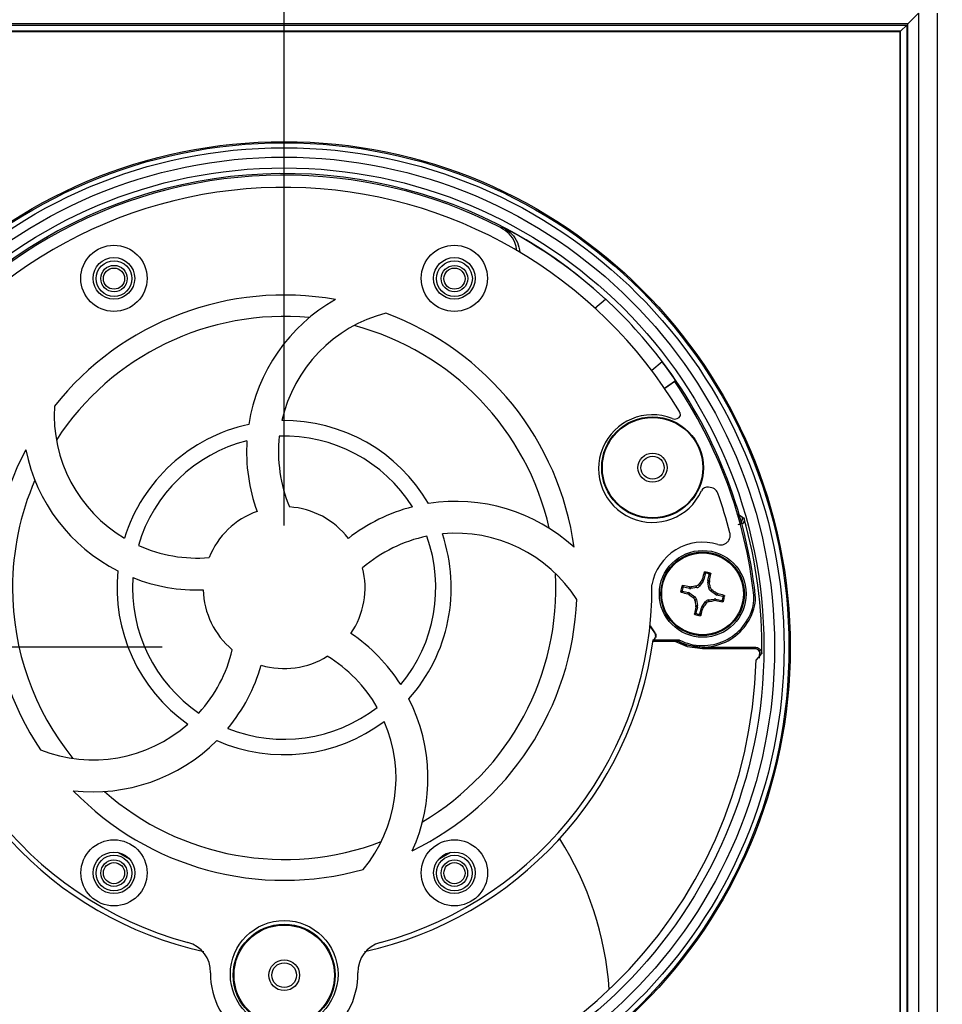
# Model space of a CAD drawing. Header units: inches. Extents: x 0.3 to 33.8, y 0.2 to 21.7.
# Tile 70 of 192: x 12.6 to 12.9, y 11.7 to 12. Entities that reach past the tile are written whole.
import ezdxf

# ---------------------------------------------------------------- set-up
doc = ezdxf.new("R2010")
doc.units = ezdxf.units.IN
doc.header["$MEASUREMENT"] = 0
doc.layers.add('BORDERS', color=7, linetype='Continuous')
doc.styles.add('SLDTEXTSTYLE0', font='TXT', dxfattribs={"width": 0.75})
doc.dimstyles.new('SLDDIMSTYLE0', dxfattribs={"dimtxt": 0.1377952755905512, "dimasz": 0.13, "dimexe": 0, "dimexo": 0.0625, "dimgap": 0.0344488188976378, "dimtad": 1, "dimdec": 3, "dimlfac": 10, "dimrnd": 1e-09, "dimzin": 4, "dimdsep": 46, "dimtxsty": 'SLDTEXTSTYLE0', "dimsah": 1, "dimcen": 0.09, "dimadec": 0, "dimazin": 1, "dimtfac": 1, "dimtdec": 3, "dimtofl": 0, "dimtmove": 0, "dimatfit": 3, "dimfxl": 0, "dimfrac": 2, "dimtolj": 1, "dimtzin": 12, "dimarcsym": 0})
doc.dimstyles.new('SLDDIMSTYLE1', dxfattribs={"dimtxt": 0.1377952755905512, "dimasz": 0.13, "dimexe": 0, "dimexo": 0.0625, "dimgap": 0.0344488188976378, "dimtad": 1, "dimdec": 3, "dimlfac": 10, "dimrnd": 1e-09, "dimzin": 12, "dimdsep": 46, "dimtxsty": 'SLDTEXTSTYLE0', "dimsah": 1, "dimcen": 0.09, "dimadec": 0, "dimazin": 3, "dimtfac": 1, "dimtdec": 3, "dimtmove": 0, "dimatfit": 0, "dimfxl": 0, "dimfrac": 2, "dimtolj": 1, "dimtzin": 12, "dimarcsym": 0})
doc.dimstyles.new('SLDDIMSTYLE2', dxfattribs={"dimtxt": 0.1377952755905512, "dimasz": 0.13, "dimexe": 0, "dimexo": 0.0625, "dimgap": 0.0344488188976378, "dimtad": 1, "dimdec": 3, "dimlfac": 10, "dimrnd": 1e-09, "dimzin": 12, "dimdsep": 46, "dimtxsty": 'SLDTEXTSTYLE0', "dimsah": 1, "dimcen": 0.09, "dimadec": 0, "dimazin": 3, "dimtfac": 1, "dimtdec": 3, "dimtofl": 0, "dimtmove": 0, "dimatfit": 3, "dimfxl": 0, "dimfrac": 2, "dimtolj": 1, "dimtzin": 12, "dimarcsym": 0})
doc.dimstyles.new('SLDDIMSTYLE3', dxfattribs={"dimtxt": 0.1377952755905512, "dimasz": 0.13, "dimexe": 0, "dimexo": 0.0625, "dimgap": 0.0344488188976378, "dimtad": 1, "dimdec": 3, "dimlfac": 10, "dimrnd": 1e-09, "dimzin": 4, "dimdsep": 46, "dimtxsty": 'SLDTEXTSTYLE0', "dimsah": 1, "dimcen": 0.09, "dimadec": 0, "dimazin": 1, "dimtfac": 1, "dimtdec": 3, "dimtmove": 0, "dimatfit": 0, "dimfxl": 0, "dimfrac": 2, "dimtolj": 1, "dimtzin": 12, "dimarcsym": 0})

# ---------------------------------------------------------------- blocks, each defined once
blk = doc.blocks.new('_D')
at = {"layer": 'BORDERS'}
for p, q in [((13.35242771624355, 12.40216999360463), (13.91907856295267, 12.40216999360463)), ((13.87970848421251, 12.40216999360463), (13.87970848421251, 10.50716999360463)), ((13.45479188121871, 11.73082812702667), (13.45479188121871, 11.7728126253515)), ((13.45479188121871, 11.7728126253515), (13.67354188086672, 11.7728126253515)), ((13.67354188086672, 11.7728126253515), (13.67354188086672, 11.73082812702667)), ((13.45479188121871, 11.42538193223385), (13.45479188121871, 11.38339743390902)), ((13.67354188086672, 11.38339743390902), (13.67354188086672, 11.42538193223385)), ((13.45479188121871, 11.38339743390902), (13.67354188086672, 11.38339743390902)), ((12.87742771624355, 10.50716999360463), (13.91907856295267, 10.50716999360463))]:
    blk.add_line(p, q, dxfattribs=at)
for points in [[(13.87970848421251, 12.40216999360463), (13.85970848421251, 12.27216999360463), (13.89970848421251, 12.27216999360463)], [(13.87970848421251, 10.50716999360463), (13.89970848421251, 10.63716999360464), (13.85970848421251, 10.63716999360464)]]:
    blk.add_solid(points, dxfattribs=at)
at = {"layer": 'BORDERS', "char_height": 0.1377952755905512, "attachment_point": 1, "rotation": 90.00000000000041, "style": 'SLDTEXTSTYLE0'}
for s, insert in [('18.950', (13.70208103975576, 11.2981126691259)), ('481', (13.49591444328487, 11.42538193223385))]:
    blk.add_mtext(s, dxfattribs=dict(at, insert=insert))
blk = doc.blocks.new('_D_1')
at = {"layer": 'BORDERS'}
for p, q in [((11.40136518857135, 12.40216999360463), (11.40136518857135, 12.65216999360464)), ((12.47368755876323, 12.40216999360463), (11.36199510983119, 12.40216999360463)), ((11.40136518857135, 11.80466999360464), (11.40136518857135, 12.40216999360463)), ((10.97644858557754, 12.29710872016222), (10.97644858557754, 12.33909321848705)), ((10.97644858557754, 12.33909321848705), (11.19519858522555, 12.33909321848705)), ((11.19519858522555, 12.33909321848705), (11.19519858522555, 12.29710872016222)), ((10.97644858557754, 11.9916625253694), (10.97644858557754, 11.94967802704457)), ((11.19519858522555, 11.94967802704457), (11.19519858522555, 11.9916625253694)), ((10.97644858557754, 11.94967802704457), (11.19519858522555, 11.94967802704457)), ((12.63768019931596, 11.80466999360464), (11.36199510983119, 11.80466999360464)), ((11.40136518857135, 11.80466999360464), (11.40136518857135, 11.55466999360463))]:
    blk.add_line(p, q, dxfattribs=at)
for points in [[(11.40136518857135, 12.40216999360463), (11.42136518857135, 12.53216999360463), (11.38136518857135, 12.53216999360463)], [(11.40136518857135, 11.80466999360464), (11.38136518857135, 11.67466999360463), (11.42136518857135, 11.67466999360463)]]:
    blk.add_solid(points, dxfattribs=at)
at = {"layer": 'BORDERS', "char_height": 0.1377952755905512, "attachment_point": 1, "rotation": 89.99999999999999, "style": 'SLDTEXTSTYLE0'}
for s, insert in [('5.975', (11.22373774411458, 11.91530096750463)), ('152', (11.0175711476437, 11.9916625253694))]:
    blk.add_mtext(s, dxfattribs=dict(at, insert=insert))
blk = doc.blocks.new('_D_2')
at = {"layer": 'BORDERS'}
for p, q in [((12.63768019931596, 11.80466999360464), (11.3619951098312, 11.80466999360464)), ((11.40136518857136, 11.80466999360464), (11.40136518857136, 10.50716999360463)), ((10.97644858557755, 11.27486025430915), (10.97644858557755, 11.31684475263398)), ((10.97644858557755, 11.31684475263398), (11.19519858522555, 11.31684475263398)), ((11.19519858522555, 11.31684475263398), (11.19519858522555, 11.27486025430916)), ((10.97644858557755, 10.96941405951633), (10.97644858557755, 10.9274295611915)), ((11.19519858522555, 10.9274295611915), (11.19519858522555, 10.96941405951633)), ((10.97644858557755, 10.9274295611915), (11.19519858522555, 10.9274295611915)), ((11.99868755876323, 10.50716999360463), (11.3619951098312, 10.50716999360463))]:
    blk.add_line(p, q, dxfattribs=at)
for points in [[(11.40136518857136, 11.80466999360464), (11.38136518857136, 11.67466999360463), (11.42136518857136, 11.67466999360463)], [(11.40136518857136, 10.50716999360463), (11.42136518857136, 10.63716999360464), (11.38136518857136, 10.63716999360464)]]:
    blk.add_solid(points, dxfattribs=at)
at = {"layer": 'BORDERS', "char_height": 0.1377952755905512, "attachment_point": 1, "rotation": 90.00000000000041, "style": 'SLDTEXTSTYLE0'}
for s, insert in [('12.975', (11.22373774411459, 10.84214479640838)), ('330', (11.01757114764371, 10.96941405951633))]:
    blk.add_mtext(s, dxfattribs=dict(at, insert=insert))
blk = doc.blocks.new('_D_3')
at = {"layer": 'BORDERS'}
for p, q in [((12.29586031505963, 13.13380984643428), (12.2538758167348, 13.13380984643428)), ((12.2538758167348, 13.13380984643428), (12.2538758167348, 12.91505984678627)), ((12.60130650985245, 13.13380984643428), (12.64329100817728, 13.13380984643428)), ((12.64329100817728, 13.13380984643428), (12.64329100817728, 12.91505984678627)), ((12.2538758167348, 12.91505984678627), (12.29586031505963, 12.91505984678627)), ((12.64329100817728, 12.91505984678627), (12.60130650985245, 12.91505984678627)), ((12.22705027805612, 12.21279007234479), (12.22705027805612, 12.74826332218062)), ((12.67705027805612, 11.84404007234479), (12.67705027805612, 12.74826332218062)), ((12.22705027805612, 12.70889324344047), (11.97705027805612, 12.70889324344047)), ((12.67705027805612, 12.70889324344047), (12.22705027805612, 12.70889324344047)), ((12.67705027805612, 12.70889324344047), (12.92705027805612, 12.70889324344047))]:
    blk.add_line(p, q, dxfattribs=at)
for points in [[(12.22705027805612, 12.70889324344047), (12.09705027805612, 12.72889324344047), (12.09705027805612, 12.68889324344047)], [(12.67705027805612, 12.70889324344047), (12.80705027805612, 12.68889324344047), (12.80705027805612, 12.72889324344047)]]:
    blk.add_solid(points, dxfattribs=at)
at = {"layer": 'BORDERS', "char_height": 0.1377952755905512, "attachment_point": 1, "style": 'SLDTEXTSTYLE0'}
for s, insert in [('114', (12.29586031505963, 13.09268728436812)), ('4.500', (12.21949875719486, 12.88652068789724))]:
    blk.add_mtext(s, dxfattribs=dict(at, insert=insert))

msp = doc.modelspace()

# ---------------------------------------------------------------- linework, layer by layer
at = {"color": 7, "linetype": 'Continuous', "lineweight": 25}
for p, q in [((12.88205027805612, 12.00966999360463), (12.87858617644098, 12.0062058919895)), ((12.88205027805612, 12.00966999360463), (12.88205027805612, 11.59966999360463)), ((12.88805027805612, 12.00966999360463), (12.88805027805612, 11.59966999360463)), ((12.87858617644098, 12.0062058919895), (12.47551437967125, 12.0062058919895)), ((12.47589287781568, 12.00582739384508), (12.87820767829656, 12.00582739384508)), ((12.87820767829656, 12.00582739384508), (12.87620798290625, 12.00382769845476)), ((12.87820767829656, 12.00582739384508), (12.87820767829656, 11.60351259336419)), ((12.87858617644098, 11.60313409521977), (12.87858617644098, 12.0062058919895)), ((12.87620798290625, 12.00382769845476), (12.47789257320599, 12.00382769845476)), ((12.87605027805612, 12.00366999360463), (12.47805027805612, 12.00366999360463)), ((12.87620798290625, 12.00382769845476), (12.87605027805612, 12.00366999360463)), ((12.87605027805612, 11.60566999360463), (12.87605027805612, 12.00366999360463)), ((12.87620798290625, 11.6055122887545), (12.87620798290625, 12.00382769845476)), ((12.77747297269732, 11.91435037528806), (12.78088586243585, 11.91717573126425)), ((12.78091282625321, 11.91724110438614), (12.78088586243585, 11.91717573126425)), ((12.79917832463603, 11.89699609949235), (12.79579351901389, 11.89419399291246)), ((12.79917832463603, 11.89699609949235), (12.79924948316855, 11.89701195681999)), ((12.79988863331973, 11.88848671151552), (12.80349963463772, 11.89098296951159)), ((12.80326732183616, 11.89056138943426), (12.80000950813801, 11.8883092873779)), ((12.80326732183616, 11.89056138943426), (12.80349963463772, 11.89098296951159)), ((12.81518710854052, 11.85622639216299), (12.81418293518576, 11.85642021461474)), ((12.82331895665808, 11.84795474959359), (12.82507078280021, 11.8468099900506)), ((12.81244367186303, 11.82609728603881), (12.81128305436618, 11.82449129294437)), ((12.8119680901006, 11.82631507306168), (12.8121924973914, 11.82677234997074)), ((12.81244367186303, 11.82609728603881), (12.8119680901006, 11.82631507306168)), ((12.8121924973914, 11.82677234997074), (12.81265567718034, 11.82656024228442)), ((12.81310471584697, 11.82845171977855), (12.81265567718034, 11.82656024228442)), ((12.81424754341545, 11.8237875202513), (12.81393261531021, 11.8257438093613)), ((12.81445533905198, 11.82572459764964), (12.81393261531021, 11.8257438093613)), ((12.81395131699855, 11.82625265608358), (12.81440035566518, 11.82814413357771)), ((12.81395131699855, 11.82625265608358), (12.81446040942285, 11.82623394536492)), ((12.81446040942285, 11.82623394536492), (12.81445533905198, 11.82572459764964)), ((12.8057685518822, 11.82282443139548), (12.80766002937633, 11.82237539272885)), ((12.80796761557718, 11.82367103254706), (12.80607613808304, 11.8241200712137)), ((12.80796761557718, 11.82367103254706), (12.80798632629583, 11.82418012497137)), ((12.80798632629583, 11.82418012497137), (12.80849567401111, 11.8241750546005)), ((12.80849567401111, 11.8241750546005), (12.80847646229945, 11.82365233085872)), ((12.81043275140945, 11.82396725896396), (12.80847646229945, 11.82365233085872)), ((12.81043275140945, 11.82396725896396), (12.81012636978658, 11.82446439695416)), ((12.81097667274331, 11.82498843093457), (12.81128305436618, 11.82449129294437)), ((12.81424754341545, 11.8237875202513), (12.81474468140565, 11.82409390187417)), ((12.81526871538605, 11.82324359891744), (12.81477157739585, 11.82293721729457)), ((12.8163775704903, 11.82177659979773), (12.81477157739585, 11.82293721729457)), ((12.80744792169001, 11.82191221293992), (12.80766002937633, 11.82237539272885)), ((12.80790519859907, 11.82168780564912), (12.80744792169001, 11.82191221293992)), ((12.80812298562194, 11.82216338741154), (12.80790519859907, 11.82168780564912)), ((12.80812298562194, 11.82216338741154), (12.80972897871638, 11.8210027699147)), ((12.80923184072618, 11.82069638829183), (12.80972897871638, 11.8210027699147)), ((12.81025301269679, 11.82015246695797), (12.80975587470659, 11.8198460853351)), ((12.81025301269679, 11.82015246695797), (12.81056794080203, 11.81819617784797)), ((12.81205688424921, 11.81784270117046), (12.81321750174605, 11.8194486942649)), ((12.81352388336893, 11.8189515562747), (12.81321750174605, 11.8194486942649)), ((12.81406780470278, 11.81997272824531), (12.81602409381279, 11.82028765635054)), ((12.81406780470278, 11.81997272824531), (12.81437418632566, 11.8194755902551)), ((12.81600488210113, 11.81976493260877), (12.81602409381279, 11.82028765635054)), ((12.81651422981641, 11.8197598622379), (12.81600488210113, 11.81976493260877)), ((12.8163775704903, 11.82177659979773), (12.81659535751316, 11.82225218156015)), ((12.81653294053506, 11.8202689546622), (12.81651422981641, 11.8197598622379)), ((12.81653294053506, 11.8202689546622), (12.81842441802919, 11.81981991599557)), ((12.81659535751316, 11.82225218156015), (12.81705263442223, 11.82202777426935)), ((12.81705263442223, 11.82202777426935), (12.8168405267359, 11.82156459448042)), ((12.81873200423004, 11.82111555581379), (12.8168405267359, 11.82156459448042)), ((12.82878475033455, 11.82154375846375), (12.82927743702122, 11.82159854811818)), ((12.81004014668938, 11.81770604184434), (12.81004521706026, 11.81821538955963)), ((12.81054923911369, 11.81768733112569), (12.81004014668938, 11.81770604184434)), ((12.81004521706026, 11.81821538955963), (12.81056794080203, 11.81819617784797)), ((12.81054923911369, 11.81768733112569), (12.81010020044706, 11.81579585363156)), ((12.81139584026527, 11.81548826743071), (12.8118448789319, 11.81737974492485)), ((12.81230805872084, 11.81716763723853), (12.8118448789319, 11.81737974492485)), ((12.81205688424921, 11.81784270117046), (12.81253246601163, 11.81762491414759)), ((12.81253246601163, 11.81762491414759), (12.81230805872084, 11.81716763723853)), ((12.82906070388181, 11.81800831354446), (12.82857818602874, 11.81812197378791)), ((12.79524903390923, 11.81150591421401), (12.79675600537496, 11.80937310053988)), ((12.7952610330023, 11.81162036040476), (12.79684730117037, 11.80937142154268)), ((12.80475615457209, 11.80703335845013), (12.79628163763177, 11.80703391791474)), ((12.80463884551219, 11.80653764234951), (12.80475615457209, 11.80703335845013)), ((12.80463884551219, 11.80653764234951), (12.79621059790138, 11.80653819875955)), ((12.81225027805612, 11.80466999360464), (12.82937591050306, 11.80466999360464)), ((12.81225027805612, 11.80423361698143), (12.81225027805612, 11.80466999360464)), ((12.81225027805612, 11.80423361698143), (12.82893312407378, 11.80423361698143)), ((12.83059066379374, 11.80372284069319), (12.83055360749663, 11.80116642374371)), ((12.8309325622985, 11.80220185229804), (12.82953595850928, 11.8006433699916)), ((12.62725524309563, 11.73601864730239), (12.62335094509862, 11.73835030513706)), ((12.73082308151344, 11.73837307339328), (12.72682450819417, 11.73598575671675))]:
    msp.add_line(p, q, dxfattribs=at)
at = {"color": 7, "linetype": 'Continuous', "lineweight": 25, "flags": 128}
for points in [[(12.74700337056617, 11.94037054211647), (12.74771502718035, 11.94039477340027), (12.74787890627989, 11.94040014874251)], [(12.82507078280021, 11.8468099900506), (12.82515656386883, 11.84676354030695), (12.82549939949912, 11.84657765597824), (12.82560660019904, 11.84651945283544)], [(12.80350820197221, 11.80653771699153), (12.80730198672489, 11.80493786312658), (12.81225027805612, 11.80423361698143)], [(12.80463247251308, 11.80643747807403), (12.80690428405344, 11.80551671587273), (12.81225027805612, 11.80466999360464)], [(12.82893312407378, 11.80423361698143), (12.82915530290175, 11.80445242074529), (12.82937591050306, 11.80466999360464)]]:
    msp.add_lwpolyline(points, dxfattribs=at)
at = {"color": 7, "linetype": 'Continuous', "lineweight": 25}
for centre, radius in [((12.67705027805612, 11.80466999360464), 0.1635000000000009), ((12.67705027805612, 11.80466999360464), 0.1630978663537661), ((12.67705027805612, 11.80466999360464), 0.1615261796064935), ((12.67705027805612, 11.80466999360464), 0.1584734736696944), ((12.67705027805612, 11.80466999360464), 0.1550000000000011), ((12.62203762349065, 11.92395067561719), 0.0106999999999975), ((12.73203762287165, 11.92396234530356), 0.01070000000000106), ((12.62203762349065, 11.92395067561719), 0.006725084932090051), ((12.62207550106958, 11.92386854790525), 0.005774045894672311), ((12.62207550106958, 11.92386854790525), 0.004274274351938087), ((12.73203762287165, 11.92396234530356), 0.006725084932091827), ((12.73207550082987, 11.92386128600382), 0.005774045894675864), ((12.73207550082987, 11.92386128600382), 0.004274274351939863), ((12.62207550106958, 11.92386854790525), 0.00341799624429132), ((12.73207550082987, 11.92386128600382), 0.003417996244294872), ((12.79607788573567, 11.86274808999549), 0.01643017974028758), ((12.79607788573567, 11.86274808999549), 0.01621199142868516), ((12.79607788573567, 11.86274808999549), 0.004711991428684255), ((12.79607788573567, 11.86274808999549), 0.003734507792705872), ((12.81230177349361, 11.82195598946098), 0.01403009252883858), ((12.81225027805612, 11.82196999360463), 0.01349999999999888), ((12.81225027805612, 11.82196999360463), 0.01321370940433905), ((12.62205801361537, 11.73175067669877), 0.01070000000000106), ((12.73205801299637, 11.73176234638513), 0.0106999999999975), ((12.62205801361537, 11.73175067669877), 0.006725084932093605), ((12.62206281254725, 11.73166854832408), 0.005774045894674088), ((12.73205801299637, 11.73176234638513), 0.006725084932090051), ((12.73206281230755, 11.73166128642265), 0.005774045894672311), ((12.62206281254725, 11.73166854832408), 0.004274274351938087), ((12.62206281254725, 11.73166854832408), 0.003417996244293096), ((12.73206281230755, 11.73166128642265), 0.004274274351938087), ((12.73206281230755, 11.73166128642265), 0.00341799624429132), ((12.67706149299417, 11.69895651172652), 0.01739526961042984), ((12.67706063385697, 11.69866491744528), 0.01649999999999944), ((12.67706063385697, 11.69866491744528), 0.01621199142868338), ((12.67706063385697, 11.69866491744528), 0.004961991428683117), ((12.67706063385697, 11.69866491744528), 0.003984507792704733)]:
    msp.add_circle(centre, radius, dxfattribs=at)
for centre, radius, start, end in [((12.67705027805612, 11.80466999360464), 0.153165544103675, 47.3041465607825, 173.6431557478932), ((12.67705027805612, 11.80466999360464), 0.1526698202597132, 62.72907487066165, 173.6431557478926), ((12.67705027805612, 11.80466999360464), 0.1487094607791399, 30.82577257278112, 147.5141516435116), ((12.67705027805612, 11.80466999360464), 0.153099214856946, 47.29497300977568, 62.44290988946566), ((12.67704823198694, 11.82395651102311), 0.09461125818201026, 79.92550851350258, 141.6691886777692), ((12.72143878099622, 11.86790329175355), 0.05653569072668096, 119.5009860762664, 171.0197486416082), ((12.67705027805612, 11.80466999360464), 0.1531602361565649, 37.07348491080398, 47.33018344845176), ((12.72143878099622, 11.86790329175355), 0.04622848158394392, 104.428487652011, 167.4459469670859), ((12.67704823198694, 11.82395651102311), 0.09461125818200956, 7.925508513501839, 69.66918867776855), ((12.67706889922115, 11.82386491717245), 0.08778517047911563, 84.70268455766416, 146.993783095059), ((12.67706889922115, 11.82386491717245), 0.08778517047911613, 12.68699812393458, 75.07623507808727), ((12.67705027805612, 11.80466999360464), 0.1530992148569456, 34.31702635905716, 37.08847530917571), ((12.67705027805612, 11.80466999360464), 0.153165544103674, 6.345555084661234, 37.07715478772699), ((12.67705027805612, 11.80466999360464), 0.1526698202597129, 6.345555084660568, 34.23550364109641), ((12.64896979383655, 11.87975473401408), 0.04622848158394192, 176.4284876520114, 239.4459469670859), ((12.79604414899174, 11.86244967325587), 0.01739526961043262, 68.34757969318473, 335.4692339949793), ((12.67704823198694, 11.82395651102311), 0.05400000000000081, 102.2440765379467, 162.7774145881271), ((12.67704823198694, 11.82395651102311), 0.05400000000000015, 30.24407653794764, 90.7774145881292), ((12.80323916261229, 11.88057373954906), 0.002104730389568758, 248.3475796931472, 333.2364465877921), ((12.67704823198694, 11.82395651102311), 0.04900000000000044, 104.216097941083, 163.828697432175), ((12.72143878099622, 11.86790329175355), 0.05653569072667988, 176.3972004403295, 199.9607087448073), ((12.72143878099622, 11.86790329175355), 0.04622848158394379, 173.7555939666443, 202.7158573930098), ((12.67704823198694, 11.82395651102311), 0.04900000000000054, 32.21609794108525, 91.82869743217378), ((12.67704823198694, 11.82395651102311), 0.09461125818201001, 151.9255085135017, 213.6691886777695), ((12.64896979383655, 11.87975473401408), 0.05653569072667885, 191.5009860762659, 243.0197486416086), ((12.67706889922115, 11.82386491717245), 0.08778517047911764, 156.6121190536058, 179.9962174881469), ((12.81378404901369, 11.85435362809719), 0.002104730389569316, 79.07529135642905, 155.4692339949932), ((12.67705027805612, 11.80466999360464), 0.1487094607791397, 14.4059933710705, 19.59473565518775), ((12.73256153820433, 11.79531889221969), 0.05653569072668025, 47.5009860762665, 99.01974864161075), ((12.67704823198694, 11.82395651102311), 0.02615360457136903, 109.5432734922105, 158.1678308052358), ((12.67704823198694, 11.82395651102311), 0.02615360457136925, 37.54327349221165, 86.1678308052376), ((12.73256153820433, 11.79531889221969), 0.05653569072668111, 104.3972004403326, 127.9607087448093), ((12.67705027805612, 11.80466999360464), 0.1543384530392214, 359.2478775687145, 15.73293666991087), ((12.73256153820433, 11.79531889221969), 0.04622848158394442, 101.7555939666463, 130.7158573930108), ((12.67704823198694, 11.82395651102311), 0.04900000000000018, 320.2160979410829, 19.82869743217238), ((12.67704823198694, 11.82395651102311), 0.05400000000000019, 318.2440765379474, 18.77741458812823), ((12.73256153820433, 11.79531889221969), 0.04622848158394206, 32.42848765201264, 95.44594696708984), ((12.81225833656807, 11.82207085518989), 0.01659783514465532, 72.82243484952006, 170.2671396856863), ((12.64896979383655, 11.87975473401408), 0.04622848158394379, 245.7555939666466, 274.7158573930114), ((12.67704823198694, 11.82395651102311), 0.05400000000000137, 174.2440765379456, 234.7774145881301), ((12.67704823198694, 11.82395651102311), 0.02615360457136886, 325.5432734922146, 14.16783080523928), ((12.940306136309, 11.7922628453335), 0.1326801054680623, 163.9651504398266, 164.9242683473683), ((12.81225027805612, 11.82196999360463), 0.007123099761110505, 69.37494109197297, 83.91536004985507), ((12.67704823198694, 11.82395651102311), 0.04900000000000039, 176.2160979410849, 235.8286974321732), ((12.64896979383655, 11.87975473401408), 0.05653569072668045, 248.3972004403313, 271.9607087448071), ((12.67706889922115, 11.82386491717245), 0.08778517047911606, 300.5864912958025, 3.038812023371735), ((12.93530476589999, 11.7331101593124), 0.1545933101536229, 142.9218395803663, 143.535655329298), ((12.81225027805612, 11.82196999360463), 0.006716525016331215, 72.51119349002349, 80.77910765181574), ((12.6623864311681, 11.79790124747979), 0.1545933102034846, 9.754645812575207, 10.3684615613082), ((12.68450610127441, 11.85299003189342), 0.1326801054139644, 348.3660327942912, 349.3251507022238), ((12.67704823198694, 11.82395651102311), 0.118854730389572, 179.4908476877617, 254.8360075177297), ((12.67706889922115, 11.82386491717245), 0.08778517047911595, 179.9962174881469, 218.9054398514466), ((12.67704823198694, 11.82395651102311), 0.02615360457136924, 181.5432734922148, 230.1678308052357), ((12.67704823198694, 11.82395651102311), 0.1188547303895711, 285.1761492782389, 0.4436425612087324), ((12.81225027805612, 11.82196999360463), 0.007123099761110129, 159.3749410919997, 173.9153600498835), ((12.81225027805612, 11.82196999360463), 0.006716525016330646, 162.5111934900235, 170.7791076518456), ((12.78123023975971, 11.69422581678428), 0.132680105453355, 78.36603279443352, 79.32515070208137), ((12.8363190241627, 11.67210614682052), 0.1545933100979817, 99.75464581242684, 100.3684615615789), ((12.72339044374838, 11.69891550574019), 0.1545933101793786, 52.92183958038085, 53.53565532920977), ((12.67704823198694, 11.82395651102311), 0.09461125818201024, 295.9255085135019, 357.6691886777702), ((12.8419574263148, 11.95002585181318), 0.1326801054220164, 253.9651504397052, 254.9242683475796), ((12.90111011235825, 11.94502448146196), 0.1545933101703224, 232.9218395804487, 233.5356553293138), ((12.96211412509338, 11.84603873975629), 0.1545933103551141, 189.7546458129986, 190.3684615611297), ((12.78818153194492, 11.97183384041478), 0.1545933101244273, 279.7546458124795, 280.3684615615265), ((12.84327031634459, 11.94971417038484), 0.1326801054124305, 258.3660327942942, 259.3251507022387), ((12.78254312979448, 11.69391413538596), 0.1326801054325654, 73.96515043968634, 74.92426834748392), ((12.81225027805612, 11.82196999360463), 0.006716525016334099, 342.511193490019, 350.7791076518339), ((12.81225027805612, 11.82196999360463), 0.007123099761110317, 339.3749410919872, 353.9153600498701), ((12.81877662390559, 11.8204307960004), 0.01006982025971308, 346.7452331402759, 6.345555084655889), ((12.81877662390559, 11.8204307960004), 0.01056554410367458, 346.7452331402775, 6.345555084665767), ((12.81230177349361, 11.82195598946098), 0.01721760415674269, 243.5725954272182, 346.7452331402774), ((12.81230177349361, 11.82195598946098), 0.01672188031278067, 243.1765865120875, 346.7452331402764), ((12.9399944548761, 11.7909499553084), 0.13268010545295, 168.3660327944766, 169.3251507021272), ((12.68419441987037, 11.85167714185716), 0.1326801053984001, 343.9651504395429, 344.9242683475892), ((12.68919579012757, 11.91082982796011), 0.1545933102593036, 322.9218395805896, 323.5356553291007), ((12.81225027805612, 11.82196999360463), 0.007123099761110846, 249.3749410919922, 263.9153600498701), ((12.81225027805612, 11.82196999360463), 0.006716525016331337, 252.5111934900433, 260.7791076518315), ((12.67706889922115, 11.82386491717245), 0.1203950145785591, 187.9950455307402, 257.5639718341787), ((12.66696679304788, 11.76231070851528), 0.05653569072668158, 32.39720044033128, 55.96070874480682), ((12.67706889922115, 11.82386491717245), 0.120395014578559, 282.428463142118, 351.9973894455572), ((12.6153042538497, 11.81449492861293), 0.04622848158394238, 317.755593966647, 346.7158573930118), ((12.67705027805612, 11.80466999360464), 0.1525388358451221, 181.5126334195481, 358.4873665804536), ((12.67704823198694, 11.82395651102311), 0.02615360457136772, 253.5432734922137, 302.167830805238), ((12.66696679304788, 11.76231070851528), 0.04622848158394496, 29.75559396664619, 58.71585739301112), ((12.52346140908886, 12.11058498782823), 0.4354752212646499, 314.9151541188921, 314.9974960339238), ((12.6153042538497, 11.81449492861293), 0.05653569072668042, 320.3972004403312, 343.9607087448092), ((12.66696679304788, 11.76231070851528), 0.05653569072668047, 335.5009860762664, 27.01974864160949), ((12.67704823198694, 11.82395651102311), 0.04900000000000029, 248.2160979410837, 307.8286974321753), ((12.6153042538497, 11.81449492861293), 0.04622848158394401, 248.4284876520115, 311.4459469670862), ((12.67704823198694, 11.82395651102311), 0.05400000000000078, 246.2440765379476, 306.7774145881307), ((12.66696679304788, 11.76231070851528), 0.04622848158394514, 320.4284876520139, 23.44594696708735), ((12.6153042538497, 11.81449492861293), 0.05653569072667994, 263.5009860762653, 315.0197486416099), ((12.67704823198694, 11.82395651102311), 0.09461125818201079, 223.925508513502, 285.6691886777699), ((12.67706889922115, 11.82386491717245), 0.08778517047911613, 228.5403935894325, 290.9330054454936), ((12.67705027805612, 11.68655975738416), 0.1053149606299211, 4.087280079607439, 32.28100648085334), ((12.64336946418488, 11.69968944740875), 0.009895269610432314, 358.7537853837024, 74.8360075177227), ((12.71075336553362, 11.69969659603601), 0.009895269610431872, 105.176149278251, 181.2583714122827), ((12.67706149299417, 11.69895651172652), 0.02380473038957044, 178.7537853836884, 1.258371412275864)]:
    msp.add_arc(centre, radius, start, end, dxfattribs=at)
for centre, major_axis, ratio, start_param, end_param in [((12.81137259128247, 11.82686779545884), (-0.001199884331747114, 0.0005494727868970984), 0.9943069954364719, 2.946332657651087, 3.336852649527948), ((12.81523572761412, 11.82595068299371), (0.001318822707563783, -4.84708069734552e-05), 0.9943069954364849, 2.946332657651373, 3.33685264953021), ((12.80826958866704, 11.82495544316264), (4.847080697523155e-05, 0.001318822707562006), 0.9943069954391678, 2.946332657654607, 3.336852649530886), ((12.81021715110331, 11.82526896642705), (-0.0006928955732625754, 0.00112429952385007), 0.9935910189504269, 2.751161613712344, 3.53202369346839), ((12.81554925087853, 11.82400312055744), (0.00112429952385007, 0.0006928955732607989), 0.9935910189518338, 2.751161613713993, 3.532023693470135), ((12.80735247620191, 11.82109230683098), (-0.0005494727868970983, -0.001199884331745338), 0.994306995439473, 2.946332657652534, 3.336852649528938), ((12.80895130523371, 11.81993686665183), (-0.001124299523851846, -0.0006928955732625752), 0.9935910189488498, 2.75116161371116, 3.532023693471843), ((12.81428340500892, 11.81867102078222), (0.0006928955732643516, -0.00112429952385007), 0.9935910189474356, 2.751161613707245, 3.532023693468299), ((12.81623096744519, 11.81898454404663), (-4.847080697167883e-05, -0.00131882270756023), 0.9943069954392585, 2.946332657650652, 3.336852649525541), ((12.81714807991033, 11.82284768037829), (0.000549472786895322, 0.001199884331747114), 0.994306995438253, 2.946332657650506, 3.336852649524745), ((12.80926482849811, 11.81798930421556), (-0.001318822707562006, 4.847080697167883e-05), 0.9943069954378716, 2.946332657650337, 3.336852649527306), ((12.81312796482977, 11.81707219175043), (0.001199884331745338, -0.0005494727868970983), 0.9943069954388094, 2.946332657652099, 3.336852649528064)]:
    msp.add_ellipse(centre, major_axis=major_axis, ratio=ratio, start_param=start_param, end_param=end_param, dxfattribs=at)
for points, knots in [([(12.75224096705, 11.93286546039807), (12.75207077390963, 11.93377014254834), (12.75169258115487, 11.93578047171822), (12.74985055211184, 11.93851011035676), (12.74795612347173, 11.93974798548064), (12.74700337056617, 11.94037054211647)], [0, 0, 0, 0, 0.289129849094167, 0.6424866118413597, 1, 1, 1, 1]), ([(12.74787890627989, 11.94040014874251), (12.74882040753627, 11.93978131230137), (12.75070342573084, 11.93854362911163), (12.75261215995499, 11.93566099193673), (12.75300783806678, 11.93347074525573), (12.75320320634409, 11.93238929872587)], [0, 0, 0, 0, 0.3360934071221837, 0.6721924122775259, 1, 1, 1, 1]), ([(12.80511841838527, 11.87962595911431), (12.80511060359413, 11.8797360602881), (12.80509496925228, 11.87995632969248), (12.80501890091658, 11.88027679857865), (12.80490887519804, 11.88058635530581), (12.80480421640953, 11.88077699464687), (12.80475147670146, 11.88087306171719)], [0, 0, 0, 0, 0.2518315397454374, 0.5038164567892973, 0.7499629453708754, 1, 1, 1, 1]), ([(12.81714771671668, 11.85454194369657), (12.81702178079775, 11.85480870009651), (12.8167698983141, 11.85534223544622), (12.81608626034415, 11.85592378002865), (12.81551732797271, 11.85615947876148), (12.81521060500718, 11.8562216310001), (12.81518710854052, 11.85622639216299)], [0, 0, 0, 0, 0.3255957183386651, 0.6512189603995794, 0.9732816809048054, 1, 1, 1, 1]), ([(12.82376544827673, 11.84436062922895), (12.82397244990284, 11.84445112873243), (12.82438645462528, 11.84463212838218), (12.82484979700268, 11.84514518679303), (12.82512332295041, 11.84576761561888), (12.82517438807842, 11.8463510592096), (12.82509789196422, 11.84668990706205), (12.82507078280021, 11.8468099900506)], [0, 0, 0, 0, 0.2198551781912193, 0.4397119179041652, 0.6595341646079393, 0.8793436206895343, 1, 1, 1, 1]), ([(12.82560660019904, 11.84651945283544), (12.82564675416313, 11.84629644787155), (12.82572706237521, 11.84585043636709), (12.82555073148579, 11.84518917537), (12.8252781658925, 11.84470136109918), (12.82502024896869, 11.8445165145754), (12.82494526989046, 11.84446277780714)], [0, 0, 0, 0, 0.2932845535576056, 0.5865711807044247, 0.879812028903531, 1, 1, 1, 1]), ([(12.81716024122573, 11.83792832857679), (12.81750425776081, 11.83785803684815), (12.81819224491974, 11.83771746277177), (12.81923927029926, 11.83795496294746), (12.82014658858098, 11.83850035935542), (12.82082286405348, 11.8393222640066), (12.82118556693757, 11.84031651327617), (12.82120379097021, 11.84113061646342), (12.82110610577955, 11.84156809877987), (12.82108388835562, 11.84166759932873)], [0, 0, 0, 0, 0.1590961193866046, 0.3181710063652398, 0.4773657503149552, 0.6360852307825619, 0.7950269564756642, 0.9533811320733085, 1, 1, 1, 1]), ([(12.81278810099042, 11.82891200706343), (12.81279666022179, 11.82893308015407), (12.81281378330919, 11.82897523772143), (12.81286651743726, 11.82902286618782), (12.81293259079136, 11.82905329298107), (12.81298113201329, 11.82905307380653), (12.81300530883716, 11.82905296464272)], [0, 0, 0, 0, 0.2528724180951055, 0.5058814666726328, 0.7538954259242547, 1, 1, 1, 1]), ([(12.81310471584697, 11.82845171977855), (12.81305282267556, 11.82852886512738), (12.81294791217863, 11.82868482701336), (12.81284175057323, 11.82883574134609), (12.81278810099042, 11.82891200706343)], [0, 0, 0, 0, 0.4946423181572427, 1, 1, 1, 1]), ([(12.81300530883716, 11.82905296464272), (12.81305863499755, 11.8289793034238), (12.81316617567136, 11.82883075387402), (12.81327279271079, 11.82867715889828), (12.81332654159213, 11.82859972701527)], [0, 0, 0, 0, 0.4958696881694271, 1, 1, 1, 1]), ([(12.81332654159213, 11.82859972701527), (12.81330441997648, 11.82860113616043), (12.81326017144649, 11.82860395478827), (12.81319680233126, 11.82858003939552), (12.81314521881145, 11.82853808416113), (12.81311610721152, 11.8284915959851), (12.81310741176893, 11.82846115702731), (12.81310471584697, 11.82845171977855)], [0, 0, 0, 0, 0.2254778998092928, 0.4510098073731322, 0.6753656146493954, 0.8993508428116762, 1, 1, 1, 1]), ([(12.81426872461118, 11.82837605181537), (12.81435154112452, 11.82842106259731), (12.8145158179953, 11.82851034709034), (12.81467865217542, 11.82859470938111), (12.81475939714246, 11.82863654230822)], [0, 0, 0, 0, 0.5041276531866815, 1, 1, 1, 1]), ([(12.81440035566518, 11.82814413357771), (12.81440335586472, 11.82816609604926), (12.81440935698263, 11.82821002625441), (12.81439007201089, 11.82827495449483), (12.81435194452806, 11.82832942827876), (12.81430767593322, 11.82836181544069), (12.81427794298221, 11.82837268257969), (12.81426872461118, 11.82837605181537)], [0, 0, 0, 0, 0.2254778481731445, 0.4510097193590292, 0.6753652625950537, 0.8993506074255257, 1, 1, 1, 1]), ([(12.81489007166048, 11.82841299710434), (12.81480786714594, 11.82836898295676), (12.81464520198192, 11.82828188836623), (12.8144813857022, 11.82818972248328), (12.81440035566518, 11.82814413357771)], [0, 0, 0, 0, 0.5053602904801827, 1, 1, 1, 1]), ([(12.81475939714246, 11.82863654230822), (12.81477916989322, 11.82862692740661), (12.81481868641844, 11.82860771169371), (12.81486279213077, 11.828557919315), (12.81489013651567, 11.82849825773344), (12.8148953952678, 11.82844763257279), (12.81489108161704, 11.82841956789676), (12.81489007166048, 11.82841299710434)], [0, 0, 0, 0, 0.2242052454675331, 0.448081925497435, 0.6804750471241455, 0.9251895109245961, 1, 1, 1, 1]), ([(12.80530826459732, 11.82250781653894), (12.80528719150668, 11.8225163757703), (12.80524503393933, 11.82253349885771), (12.80519740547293, 11.82258623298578), (12.80516697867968, 11.82265230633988), (12.80516719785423, 11.82270084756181), (12.80516730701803, 11.82272502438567)], [0, 0, 0, 0, 0.252872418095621, 0.5058814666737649, 0.7538954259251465, 1, 1, 1, 1]), ([(12.80516730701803, 11.82272502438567), (12.80524096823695, 11.82277835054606), (12.80538951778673, 11.82288589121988), (12.80554311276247, 11.82299250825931), (12.80562054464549, 11.82304625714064)], [0, 0, 0, 0, 0.4958696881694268, 1, 1, 1, 1]), ([(12.8057685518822, 11.82282443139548), (12.80569140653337, 11.82277253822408), (12.80553544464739, 11.82266762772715), (12.80538453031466, 11.82256146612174), (12.80530826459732, 11.82250781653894)], [0, 0, 0, 0, 0.4946423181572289, 1, 1, 1, 1]), ([(12.80558372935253, 11.82447911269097), (12.80559334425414, 11.82449888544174), (12.80561255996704, 11.82453840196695), (12.80566235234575, 11.82458250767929), (12.8057220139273, 11.82460985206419), (12.80577263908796, 11.82461511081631), (12.80580070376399, 11.82461079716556), (12.80580727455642, 11.824609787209)], [0, 0, 0, 0, 0.224205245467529, 0.4480819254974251, 0.6804750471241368, 0.9251895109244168, 0.9999999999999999, 0.9999999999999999, 0.9999999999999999, 0.9999999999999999]), ([(12.80584421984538, 11.8239884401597), (12.80579920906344, 11.82407125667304), (12.80570992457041, 11.82423553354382), (12.80562556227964, 11.82439836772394), (12.80558372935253, 11.82447911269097)], [0, 0, 0, 0, 0.5041276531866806, 1, 1, 1, 1]), ([(12.80562054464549, 11.82304625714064), (12.80561913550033, 11.823024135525), (12.80561631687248, 11.822979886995), (12.80564023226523, 11.82291651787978), (12.80568218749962, 11.82286493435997), (12.80572867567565, 11.82283582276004), (12.80575911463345, 11.82282712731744), (12.8057685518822, 11.82282443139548)], [0, 0, 0, 0, 0.2254778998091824, 0.4510098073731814, 0.6753656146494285, 0.8993508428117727, 1, 1, 1, 1]), ([(12.80580727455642, 11.824609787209), (12.80585128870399, 11.82452758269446), (12.80593838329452, 11.82436491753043), (12.80603054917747, 11.82420110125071), (12.80607613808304, 11.8241200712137)], [0, 0, 0, 0, 0.5053602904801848, 1, 1, 1, 1]), ([(12.80607613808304, 11.8241200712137), (12.8060541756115, 11.82412307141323), (12.80601024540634, 11.82412907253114), (12.80594531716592, 11.82410978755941), (12.80589084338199, 11.82407166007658), (12.80585845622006, 11.82402739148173), (12.80584758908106, 11.82399765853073), (12.80584421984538, 11.8239884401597)], [0, 0, 0, 0, 0.2254778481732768, 0.4510097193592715, 0.6753652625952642, 0.8993506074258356, 1, 1, 1, 1]), ([(12.81012636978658, 11.82446439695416), (12.81026730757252, 11.82450280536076), (12.81054919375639, 11.82457962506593), (12.81082513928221, 11.82479798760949), (12.81094593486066, 11.82494980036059), (12.81097667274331, 11.82498843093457)], [0, 0, 0, 0, 0.4270923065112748, 0.8542167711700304, 1, 1, 1, 1]), ([(12.81474468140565, 11.82409390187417), (12.81478308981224, 11.82395296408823), (12.81485990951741, 11.82367107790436), (12.81507827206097, 11.82339513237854), (12.81523008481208, 11.82327433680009), (12.81526871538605, 11.82324359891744)], [0, 0, 0, 0, 0.4270923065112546, 0.8542167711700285, 1, 1, 1, 1]), ([(12.80975587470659, 11.8198460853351), (12.80971746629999, 11.81998702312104), (12.80964064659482, 11.8202689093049), (12.80942228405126, 11.82054485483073), (12.80927047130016, 11.82066565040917), (12.80923184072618, 11.82069638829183)], [0, 0, 0, 0, 0.4270923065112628, 0.8542167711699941, 1, 1, 1, 1]), ([(12.81437418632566, 11.8194755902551), (12.81423324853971, 11.81943718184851), (12.81395136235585, 11.81936036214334), (12.81367541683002, 11.81914199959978), (12.81355462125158, 11.81899018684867), (12.81352388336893, 11.8189515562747)], [0, 0, 0, 0, 0.4270923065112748, 0.8542167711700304, 1, 1, 1, 1]), ([(12.81842441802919, 11.81981991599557), (12.81844638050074, 11.81981691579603), (12.8184903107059, 11.81981091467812), (12.81855523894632, 11.81983019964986), (12.81860971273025, 11.81986832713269), (12.81864209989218, 11.81991259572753), (12.81865296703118, 11.81994232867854), (12.81865633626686, 11.81995154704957)], [0, 0, 0, 0, 0.2254778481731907, 0.4510097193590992, 0.6753652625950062, 0.899350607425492, 1, 1, 1, 1]), ([(12.81869328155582, 11.81933020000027), (12.81864926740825, 11.81941240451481), (12.81856217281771, 11.81957506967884), (12.81847000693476, 11.81973888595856), (12.81842441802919, 11.81981991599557)], [0, 0, 0, 0, 0.5053602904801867, 1, 1, 1, 1]), ([(12.81865633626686, 11.81995154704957), (12.8187013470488, 11.81986873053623), (12.81879063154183, 11.81970445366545), (12.8188749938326, 11.81954161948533), (12.8189168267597, 11.8194608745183)], [0, 0, 0, 0, 0.5041276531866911, 1, 1, 1, 1]), ([(12.8189168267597, 11.8194608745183), (12.81890721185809, 11.81944110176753), (12.81888799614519, 11.81940158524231), (12.81883820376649, 11.81935747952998), (12.81877854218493, 11.81933013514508), (12.81872791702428, 11.81932487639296), (12.81869985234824, 11.81932919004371), (12.81869328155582, 11.81933020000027)], [0, 0, 0, 0, 0.2242052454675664, 0.4480819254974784, 0.6804750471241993, 0.9251895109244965, 1, 1, 1, 1]), ([(12.81873200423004, 11.82111555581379), (12.81880914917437, 11.82116744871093), (12.81896511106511, 11.82127235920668), (12.81911602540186, 11.82137852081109), (12.81919229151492, 11.82143217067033)], [0, 0, 0, 0, 0.4946397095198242, 1, 1, 1, 1]), ([(12.81888001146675, 11.82089373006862), (12.81888142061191, 11.82091585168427), (12.81888423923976, 11.82096010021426), (12.81886032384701, 11.82102346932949), (12.81881836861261, 11.8210750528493), (12.81877188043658, 11.82110416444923), (12.81874144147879, 11.82111285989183), (12.81873200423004, 11.82111555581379)], [0, 0, 0, 0, 0.2254778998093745, 0.4510098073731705, 0.6753656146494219, 0.8993508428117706, 1, 1, 1, 1]), ([(12.81933324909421, 11.8212149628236), (12.81925958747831, 11.82116163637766), (12.81911103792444, 11.8210540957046), (12.81895744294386, 11.82094747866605), (12.81888001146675, 11.82089373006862)], [0, 0, 0, 0, 0.4958723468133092, 1, 1, 1, 1]), ([(12.81919229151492, 11.82143217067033), (12.81921336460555, 11.82142361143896), (12.81925552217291, 11.82140648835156), (12.81930315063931, 11.82135375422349), (12.81933357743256, 11.82128768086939), (12.81933335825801, 11.82123913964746), (12.81933324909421, 11.8212149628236)], [0, 0, 0, 0, 0.2528724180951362, 0.5058814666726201, 0.7538954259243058, 0.9999999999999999, 0.9999999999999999, 0.9999999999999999, 0.9999999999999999]), ([(12.80974115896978, 11.81530344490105), (12.80972138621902, 11.81531305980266), (12.8096818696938, 11.81533227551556), (12.80963776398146, 11.81538206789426), (12.80961041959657, 11.81544172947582), (12.80960516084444, 11.81549235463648), (12.80960947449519, 11.81552041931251), (12.80961048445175, 11.81552699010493)], [0, 0, 0, 0, 0.2242052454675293, 0.4480819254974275, 0.6804750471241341, 0.9251895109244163, 1, 1, 1, 1]), ([(12.80961048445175, 11.81552699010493), (12.8096926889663, 11.8155710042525), (12.80985535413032, 11.81565809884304), (12.81001917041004, 11.81575026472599), (12.81010020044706, 11.81579585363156)], [0, 0, 0, 0, 0.5053602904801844, 1, 1, 1, 1]), ([(12.81023183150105, 11.8155639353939), (12.81014901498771, 11.81551892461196), (12.80998473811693, 11.81542964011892), (12.80982190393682, 11.81534527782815), (12.80974115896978, 11.81530344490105)], [0, 0, 0, 0, 0.5041276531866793, 1, 1, 1, 1]), ([(12.81010020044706, 11.81579585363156), (12.81009720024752, 11.81577389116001), (12.81009119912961, 11.81572996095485), (12.81011048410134, 11.81566503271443), (12.81014861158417, 11.8156105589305), (12.81019288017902, 11.81557817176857), (12.81022261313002, 11.81556730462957), (12.81023183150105, 11.8155639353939)], [0, 0, 0, 0, 0.2254778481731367, 0.4510097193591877, 0.6753652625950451, 0.8993506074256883, 1, 1, 1, 1]), ([(12.81117401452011, 11.815340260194), (12.81119613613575, 11.81533885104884), (12.81124038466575, 11.81533603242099), (12.81130375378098, 11.81535994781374), (12.81135533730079, 11.81540190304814), (12.81138444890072, 11.81544839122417), (12.81139314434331, 11.81547883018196), (12.81139584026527, 11.81548826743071)], [0, 0, 0, 0, 0.2254778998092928, 0.4510098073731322, 0.6753656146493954, 0.8993508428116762, 1, 1, 1, 1]), ([(12.81149524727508, 11.81488702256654), (12.81144192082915, 11.81496068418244), (12.81133438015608, 11.81510923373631), (12.81122776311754, 11.8152628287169), (12.81117401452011, 11.815340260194)], [0, 0, 0, 0, 0.4958723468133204, 1, 1, 1, 1]), ([(12.81139584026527, 11.81548826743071), (12.81144773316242, 11.81541112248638), (12.81155264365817, 11.81525516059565), (12.81165880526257, 11.81510424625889), (12.81171245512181, 11.81502798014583)], [0, 0, 0, 0, 0.4946397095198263, 1, 1, 1, 1]), ([(12.81171245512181, 11.81502798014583), (12.81170389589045, 11.8150069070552), (12.81168677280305, 11.81496474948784), (12.81163403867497, 11.81491712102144), (12.81156796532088, 11.81488669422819), (12.81151942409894, 11.81488691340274), (12.81149524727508, 11.81488702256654)], [0, 0, 0, 0, 0.252872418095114, 0.5058814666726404, 0.7538954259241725, 0.9999999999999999, 0.9999999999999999, 0.9999999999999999, 0.9999999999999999]), ([(12.79684730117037, 11.80937142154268), (12.79694094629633, 11.80923015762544), (12.79712823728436, 11.8089476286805), (12.79721118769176, 11.80843639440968), (12.79713154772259, 11.80793092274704), (12.79688561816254, 11.80748128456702), (12.79656467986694, 11.80718345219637), (12.79632938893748, 11.80707291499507), (12.79624638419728, 11.80703392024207)], [0, 0, 0, 0, 0.1803604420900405, 0.3607223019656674, 0.541052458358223, 0.7213680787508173, 0.9017056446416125, 1, 1, 1, 1]), ([(12.79629147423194, 11.80710373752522), (12.79643283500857, 11.80719729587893), (12.79671555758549, 11.80738441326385), (12.79699147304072, 11.80782291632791), (12.79711518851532, 11.80831935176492), (12.7970647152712, 11.80882990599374), (12.79690579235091, 11.80917854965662), (12.79677969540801, 11.80934233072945), (12.79675600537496, 11.80937310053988)], [0, 0, 0, 0, 0.1911926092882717, 0.38238660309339, 0.5735469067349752, 0.7646720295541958, 0.9557885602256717, 1, 1, 1, 1]), ([(12.79675600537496, 11.80937310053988), (12.79677144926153, 11.80937355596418), (12.79680069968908, 11.80937441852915), (12.79683235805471, 11.80937238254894), (12.79684730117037, 11.80937142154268)], [0, 0, 0, 0, 0.5279884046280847, 1, 1, 1, 1]), ([(12.8309325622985, 11.80220185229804), (12.83091406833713, 11.8024270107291), (12.8308770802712, 11.80287732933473), (12.83054195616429, 11.80348210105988), (12.83004186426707, 11.80394226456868), (12.82947352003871, 11.80419564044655), (12.82909124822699, 11.80422250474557), (12.82893312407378, 11.80423361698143)], [0, 0, 0, 0, 0.2125454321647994, 0.4250925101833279, 0.6376028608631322, 0.8500968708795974, 1, 1, 1, 1]), ([(12.82937591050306, 11.80466999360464), (12.82960074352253, 11.80464789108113), (12.83005041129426, 11.80460368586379), (12.83064972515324, 11.80425890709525), (12.83110182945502, 11.80375149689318), (12.83134521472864, 11.80318099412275), (12.83136663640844, 11.80280036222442), (12.83137543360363, 11.80264404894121)], [0, 0, 0, 0, 0.2129348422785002, 0.4258713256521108, 0.6387712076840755, 0.8516549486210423, 1, 1, 1, 1])]:
    msp.add_open_spline(points, degree=3, knots=knots, dxfattribs=at)

# ---------------------------------------------------------------- dimensions: what is measured, and where the dimension line sits
at = {"layer": 'BORDERS'}
dim = msp.add_linear_dim(base=(12.22705027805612, 12.70889324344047), p1=(12.67705027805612, 11.80466999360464), p2=(12.22705027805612, 12.17341999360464), dimstyle='SLDDIMSTYLE3', dxfattribs=at)
dim.commit()
dim.dimension.update_dxf_attribs({"geometry": '_D_3', "text_midpoint": (12.44858341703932, 12.70889324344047), "dimtype": 160})
for base, p1, p2, dimstyle, picture, middle in [((11.40136518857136, 12.40216999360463), (12.67705027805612, 11.80466999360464), (12.51305763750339, 12.40216999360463), 'SLDDIMSTYLE1', '_D_1', (11.40136518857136, 12.14438562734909)), ((13.87970848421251, 10.50716999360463), (13.31305763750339, 12.40216999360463), (12.83805763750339, 10.50716999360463), 'SLDDIMSTYLE0', '_D', (13.87970848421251, 11.57810501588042)), ((11.40136518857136, 10.50716999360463), (12.67705027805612, 11.80466999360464), (12.03805763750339, 10.50716999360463), 'SLDDIMSTYLE2', '_D_2', (11.40136518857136, 11.1221371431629))]:
    dim = msp.add_linear_dim(base=base, p1=p1, p2=p2, angle=90.0000000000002, dimstyle=dimstyle, dxfattribs=at)
    dim.commit()
    dim.dimension.update_dxf_attribs({"geometry": picture, "text_midpoint": middle, "dimtype": 160})

doc.saveas('drawing.dxf')
